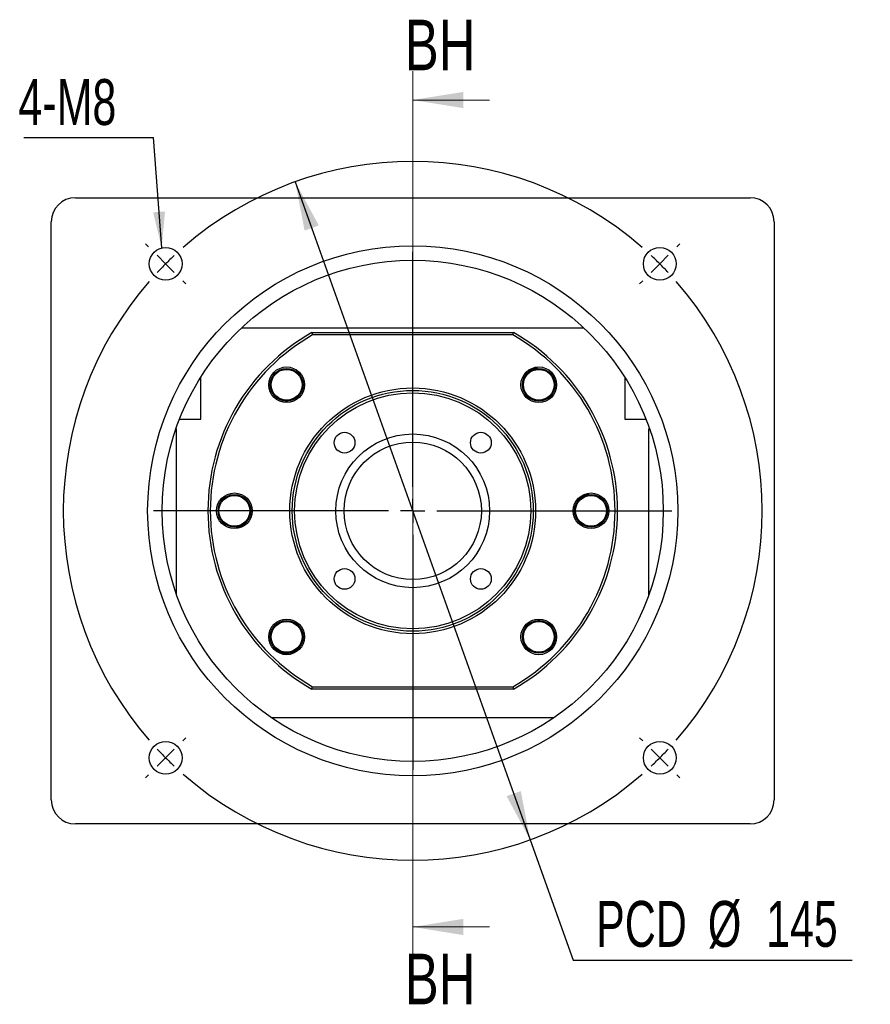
# Model space of a CAD drawing. Header units: millimetres. Extents: x 30 to 287, y 7 to 206.
# Tile 1 of 6: x 30 to 89, y 20 to 88. Entities that reach past the tile are written whole.
import ezdxf

# ---------------------------------------------------------------- set-up
doc = ezdxf.new("R2010")
doc.units = ezdxf.units.MM
doc.layers.add('圖層0', color=7, linetype='Continuous')
doc.styles.add('SLDTEXTSTYLE0', font='TXT', dxfattribs={"width": 0.7})
doc.styles.add('SLDTEXTSTYLE3', font='TXT', dxfattribs={"width": 0.75})
doc.dimstyles.new('SLDDIMSTYLE1', dxfattribs={"dimtxt": 3.389974, "dimasz": 2.5, "dimexe": 0, "dimexo": 0.0625, "dimgap": 0.847493, "dimtad": 0, "dimtih": 1, "dimtoh": 1, "dimlfac": 3, "dimrnd": 1e-09, "dimzin": 12, "dimdsep": 46, "dimtxsty": 'SLDTEXTSTYLE0', "dimsah": 1, "dimcen": 0, "dimadec": 0, "dimazin": 3, "dimtfac": 1, "dimtmove": 0, "dimatfit": 3, "dimfxl": 0, "dimfrac": 2, "dimtolj": 1, "dimtzin": 12, "dimarcsym": 0})
doc.dimstyles.new('SLDDIMSTYLE2', dxfattribs={"dimtxt": 0.18, "dimasz": 2.5, "dimexe": 0, "dimexo": 0.0625, "dimgap": 0, "dimtad": 0, "dimtih": 1, "dimtoh": 1, "dimdec": 0, "dimrnd": 1e-09, "dimzin": 0, "dimdsep": 46, "dimtxsty": 'Standard', "dimsah": 1, "dimcen": 0.09, "dimadec": 0, "dimazin": 0, "dimtfac": 2.5, "dimtdec": 0, "dimtofl": 0, "dimtmove": 0, "dimatfit": 3, "dimfxl": 0, "dimfrac": 2, "dimtolj": 1, "dimtzin": 0, "dimarcsym": 0})

# ---------------------------------------------------------------- blocks, each defined once
blk = doc.blocks.new('_D')
at = {"layer": '圖層0', "color": 7}
for p, q in [((49.248, 77.105), (65.5, 31.586)), ((65.5, 31.586), (68.473, 23.26)), ((68.473, 23.26), (87.776, 23.26))]:
    blk.add_line(p, q, dxfattribs=at)
for points in [[(49.248, 77.105), (49.897, 73.737), (50.879, 74.088)], [(65.5, 31.586), (64.851, 34.954), (63.869, 34.603)]]:
    blk.add_solid(points, dxfattribs=at)
at = {"layer": '圖層0', "color": 7, "char_height": 3.175, "attachment_point": 1, "style": 'SLDTEXTSTYLE0'}
for s, insert in [('PCD', (70.06, 27.353)), ('%%c', (77.792, 27.353)), ('145', (81.814, 27.353))]:
    blk.add_mtext(s, dxfattribs=dict(at, insert=insert))
blk = doc.blocks.new('SW_NOTE_0')
at = {"layer": '圖層0', "color": 0}
blk.add_line((-8.965, 0), (0, 0), dxfattribs=at)
at = {"layer": '圖層0', "color": 0, "insert": (-9.349, 4.049), "char_height": 3.175, "attachment_point": 1, "style": 'SLDTEXTSTYLE0'}
blk.add_mtext('4-M8', dxfattribs=at)
blk = doc.blocks.new('SW_CENTERMARKSYMBOL_0')
at = {"layer": '圖層0', "color": 0}
for p, q in [((-35.355, 1.179), (-35.567, 1.391)), ((1.179, 1.179), (1.391, 1.391)), ((-17.088, -15.422), (-17.088, 0.833)), ((-34.177, 0), (-34.766, 0.589)), ((-34.177, 0), (-33.588, -0.589)), ((0, 0), (-0.589, -0.589)), ((0, 0), (0.589, 0.589)), ((-32.998, -1.179), (-32.786, -1.391)), ((-1.179, -1.179), (-1.391, -1.391)), ((-17.088, -17.088), (-17.088, -16.255)), ((-18.755, -17.088), (-35.01, -17.088)), ((-17.088, -17.088), (-17.922, -17.088)), ((-17.088, -17.088), (-17.088, -17.922)), ((-17.088, -17.088), (-16.255, -17.088)), ((-15.422, -17.088), (0.833, -17.088)), ((-17.088, -18.755), (-17.088, -35.01)), ((-32.998, -32.998), (-32.786, -32.786)), ((-1.179, -32.998), (-1.391, -32.786)), ((-34.177, -34.177), (-33.588, -33.588)), ((0, -34.177), (-0.589, -33.588)), ((-34.177, -34.177), (-34.766, -34.766)), ((0, -34.177), (0.589, -34.766)), ((-35.355, -35.355), (-35.567, -35.567)), ((1.179, -35.355), (1.391, -35.567))]:
    blk.add_line(p, q, dxfattribs=at)
for start, end in [(48.95143, 131.04857), (133.02428, 135), (45, 46.97572), (135, 136.97572), (43.02428, 45), (138.95143, 221.04857), (318.95143, 41.04857), (223.02428, 225), (315, 316.97572), (225, 226.97572), (313.02428, 315), (228.95143, 311.04857)]:
    blk.add_arc((-17.088, -17.088), 24.167, start, end, dxfattribs=at)

msp = doc.modelspace()

# ---------------------------------------------------------------- linework, layer by layer
at = {"color": 7, "linetype": 'Continuous', "lineweight": 18}
for p, q in [((57.3743, 84.7682), (57.3743, 23.5529)), ((62.6943, 82.7682), (57.3743, 82.7682)), ((62.6943, 25.5529), (57.3743, 25.5529))]:
    msp.add_line(p, q, dxfattribs=at)
at = {"color": 7, "linetype": 'Continuous', "lineweight": 25}
for p, q in [((34.0409, 76.012), (80.7076, 76.012)), ((32.3743, 34.3454), (32.3743, 74.3454)), ((82.3743, 74.3454), (82.3743, 34.3454)), ((45.5421, 67.012), (69.2064, 67.012)), ((50.4041, 66.6787), (50.4481, 66.5121)), ((50.4041, 66.6787), (64.3444, 66.6787)), ((64.3005, 66.5121), (50.4481, 66.5121)), ((64.3005, 66.5121), (64.3444, 66.6787)), ((42.7076, 60.6787), (42.7076, 63.583)), ((72.0409, 63.583), (72.0409, 60.6787)), ((49.5091, 62.363), (49.3057, 62.1284)), ((65.5723, 62.0898), (65.3025, 62.2435)), ((41.2394, 60.6787), (42.7076, 60.6787)), ((72.0409, 60.6787), (73.5091, 60.6787)), ((41.0409, 60.0121), (40.9934, 60.0121)), ((41.0409, 48.5431), (41.0409, 60.0121)), ((73.7076, 48.5431), (73.7076, 60.0121)), ((73.7076, 60.0121), (73.7551, 60.0121)), ((45.5347, 55.3371), (45.8089, 55.1914)), ((69.2138, 53.3537), (68.9396, 53.4994)), ((49.1762, 46.601), (49.446, 46.4473)), ((65.2394, 46.3278), (65.4428, 46.5624)), ((50.4041, 42.0121), (50.4481, 42.1787)), ((64.3444, 42.0121), (50.4041, 42.0121)), ((50.4481, 42.1787), (64.3005, 42.1787)), ((64.3005, 42.1787), (64.3444, 42.0121)), ((67.121, 40.012), (47.6275, 40.012)), ((80.7076, 32.6787), (34.0409, 32.6787))]:
    msp.add_line(p, q, dxfattribs=at)
for centre, radius in [((57.3743, 54.3454), 18.3333), ((40.2858, 71.4338), 1.1333), ((74.4627, 71.4338), 1.1333), ((57.3743, 54.3454), 17.3333), ((48.6533, 63.0664), 1.2333), ((48.6533, 63.0664), 1.1333), ((48.6533, 63.0664), 1.0667), ((66.0952, 63.0664), 1.2333), ((66.0952, 63.0664), 1.1333), ((66.0952, 63.0664), 1.0667), ((57.3743, 54.3454), 8.5), ((57.3743, 54.3454), 8.3333), ((57.3743, 54.3454), 8.1667), ((52.6602, 59.0594), 0.7167), ((57.3743, 54.3454), 5.3167), ((62.0883, 59.0594), 0.7167), ((57.3743, 54.3454), 4.75), ((45.0409, 54.3454), 1.2333), ((45.0409, 54.3454), 1.1333), ((45.0409, 54.3454), 1.0667), ((69.7076, 54.3454), 1.2333), ((69.7076, 54.3454), 1.1333), ((69.7076, 54.3454), 1.0667), ((52.6602, 49.6313), 0.7167), ((62.0883, 49.6313), 0.7167), ((48.6533, 45.6244), 1.2333), ((48.6533, 45.6244), 1.1333), ((48.6533, 45.6244), 1.0667), ((66.0952, 45.6244), 1.2333), ((66.0952, 45.6244), 1.1333), ((66.0952, 45.6244), 1.0667), ((40.2858, 37.257), 1.1333), ((74.4627, 37.257), 1.1333)]:
    msp.add_circle(centre, radius, dxfattribs=at)
for centre, radius, start, end in [((34.0409, 74.3454), 1.6667, 90, 180), ((80.7076, 74.3454), 1.6667, 0, 90), ((57.3743, 54.3454), 14.1667, 119.472932, 240.527068), ((57.3743, 54.3454), 14, 119.651845, 240.348155), ((57.3743, 54.3454), 14, 299.651845, 60.348155), ((57.3743, 54.3454), 14.1667, 299.472932, 60.527068), ((34.0409, 34.3454), 1.6667, 180, 270), ((80.7076, 34.3454), 1.6667, 270, 0)]:
    msp.add_arc(centre, radius, start, end, dxfattribs=at)
for points, knots in [([(66.0109, 64.2021), (65.9832, 64.2025), (65.8254, 64.205), (65.5561, 64.079), (65.2768, 63.8615), (65.1656, 63.6701), (65.1186, 63.5893)], [0, 0, 0, 0, 0.0732328, 0.4173434, 0.7542527, 1, 1, 1, 1]), ([(65.1186, 63.5893), (65.089, 63.5259), (65.0333, 63.4068), (64.993, 63.2173), (64.9827, 63.0329), (65.0037, 62.8493), (65.0547, 62.6715), (65.1616, 62.4486), (65.3327, 62.2382), (65.5054, 62.1312), (65.5723, 62.0898)], [0, 0, 0, 0, 0.1205084, 0.2264543, 0.3324002, 0.4383461, 0.5442924, 0.6502382, 0.8644385, 1, 1, 1, 1]), ([(47.5229, 63.2052), (47.5171, 63.1781), (47.4839, 63.0238), (47.5549, 62.7351), (47.7138, 62.4187), (47.8799, 62.2723), (47.9499, 62.2105)], [0, 0, 0, 0, 0.0732324, 0.4173436, 0.7542529, 1, 1, 1, 1]), ([(47.9499, 62.2105), (48.0063, 62.1691), (48.1122, 62.0912), (48.2903, 62.0147), (48.4691, 61.9687), (48.6533, 61.9535), (48.8377, 61.9688), (49.0771, 62.0302), (49.3169, 62.157), (49.4554, 62.3054), (49.5091, 62.363)], [0, 0, 0, 0, 0.1205085, 0.2264542, 0.3324004, 0.4383461, 0.5442921, 0.6502381, 0.8644385, 1, 1, 1, 1]), ([(46.0326, 53.8516), (46.0603, 53.9158), (46.1125, 54.0365), (46.1472, 54.2272), (46.152, 54.4118), (46.1255, 54.5948), (46.0693, 54.771), (45.9558, 54.9905), (45.7786, 55.1958), (45.6028, 55.2976), (45.5347, 55.3371)], [0, 0, 0, 0, 0.1205086, 0.2264545, 0.3324005, 0.4383464, 0.5442924, 0.6502384, 0.8644388, 1, 1, 1, 1]), ([(69.5896, 55.4781), (69.5619, 55.4777), (69.4041, 55.4755), (69.1387, 55.3416), (68.8659, 55.1159), (68.7604, 54.9213), (68.7159, 54.8392)], [0, 0, 0, 0, 0.0732334, 0.4173436, 0.7542533, 1, 1, 1, 1]), ([(68.7159, 54.8392), (68.6882, 54.7749), (68.636, 54.6542), (68.6013, 54.4636), (68.5966, 54.279), (68.623, 54.096), (68.6792, 53.9198), (68.7927, 53.7003), (68.9699, 53.4949), (69.1457, 53.3932), (69.2138, 53.3537)], [0, 0, 0, 0, 0.1205086, 0.2264545, 0.3324005, 0.4383464, 0.5442924, 0.6502384, 0.8644388, 1, 1, 1, 1]), ([(45.1589, 53.2127), (45.1866, 53.2131), (45.3444, 53.2152), (45.6098, 53.3492), (45.8826, 53.5749), (45.9881, 53.7695), (46.0326, 53.8516)], [0, 0, 0, 0, 0.0732334, 0.4173436, 0.7542533, 1, 1, 1, 1]), ([(49.6299, 45.1014), (49.6595, 45.1648), (49.7152, 45.2839), (49.7555, 45.4735), (49.7658, 45.6578), (49.7448, 45.8415), (49.6938, 46.0193), (49.5869, 46.2421), (49.4158, 46.4526), (49.2432, 46.5595), (49.1762, 46.601)], [0, 0, 0, 0, 0.1205084, 0.2264543, 0.3324002, 0.4383461, 0.5442924, 0.6502382, 0.8644385, 1, 1, 1, 1]), ([(66.7986, 46.4803), (66.7422, 46.5217), (66.6363, 46.5995), (66.4582, 46.6761), (66.2794, 46.7221), (66.0952, 46.7373), (65.9109, 46.722), (65.6715, 46.6606), (65.4316, 46.5338), (65.2931, 46.3853), (65.2394, 46.3278)], [0, 0, 0, 0, 0.1205085, 0.2264542, 0.3324004, 0.4383461, 0.5442921, 0.6502381, 0.8644385, 1, 1, 1, 1]), ([(67.2256, 45.4856), (67.2314, 45.5127), (67.2646, 45.667), (67.1936, 45.9557), (67.0347, 46.2721), (66.8687, 46.4185), (66.7986, 46.4803)], [0, 0, 0, 0, 0.0732324, 0.4173436, 0.7542529, 1, 1, 1, 1]), ([(47.893, 44.7409), (47.9444, 44.6955), (48.0956, 44.5621), (48.4258, 44.4667), (48.8232, 44.4659), (49.193, 44.605), (49.4716, 44.8304), (49.5829, 45.021), (49.6299, 45.1014)], [0, 0, 0, 0, 0.1001515, 0.2945192, 0.4865962, 0.6772241, 0.8638627, 1, 1, 1, 1])]:
    msp.add_open_spline(points, degree=3, knots=knots, dxfattribs=at)
at = {"color": 7, "linetype": 'Continuous', "lineweight": 18}
for points in [[(57.3743, 82.7682), (60.8743, 82.2082), (60.8743, 83.3282)], [(57.3743, 25.5529), (60.8743, 24.9929), (60.8743, 26.1129)]]:
    msp.add_solid(points, dxfattribs=at)

# ---------------------------------------------------------------- block references
at = {"layer": '圖層0', "color": 7}
for name, p in [('SW_NOTE_0', (39.4522, 80.1656)), ('SW_CENTERMARKSYMBOL_0', (74.4627, 71.4338))]:
    msp.add_blockref(name, p, dxfattribs=at)

# ---------------------------------------------------------------- texts
at = {"color": 7, "linetype": 'Continuous', "char_height": 3.5, "attachment_point": 1, "style": 'SLDTEXTSTYLE3'}
for insert in [(56.8298, 88.3259), (56.8298, 23.7022)]:
    msp.add_mtext('BH', dxfattribs=dict(at, insert=insert))

# ---------------------------------------------------------------- dimensions: what is measured, and where the dimension line sits
at = {"layer": '圖層0', "color": 7}
dim = msp.add_diameter_dim_2p(p1=(65.5002, 31.5858), p2=(49.2483, 77.1049), text='PCD<>', dimstyle='SLDDIMSTYLE1', dxfattribs=at)
dim.commit()
dim.dimension.update_dxf_attribs({"geometry": '_D', "text_midpoint": (78.918, 25.797), "dimtype": 163})

# ---------------------------------------------------------------- leaders
msp.add_leader([(40.0135, 72.5339), (39.4522, 80.1656)], dimstyle='SLDDIMSTYLE2', dxfattribs=at)

doc.saveas('drawing.dxf')
